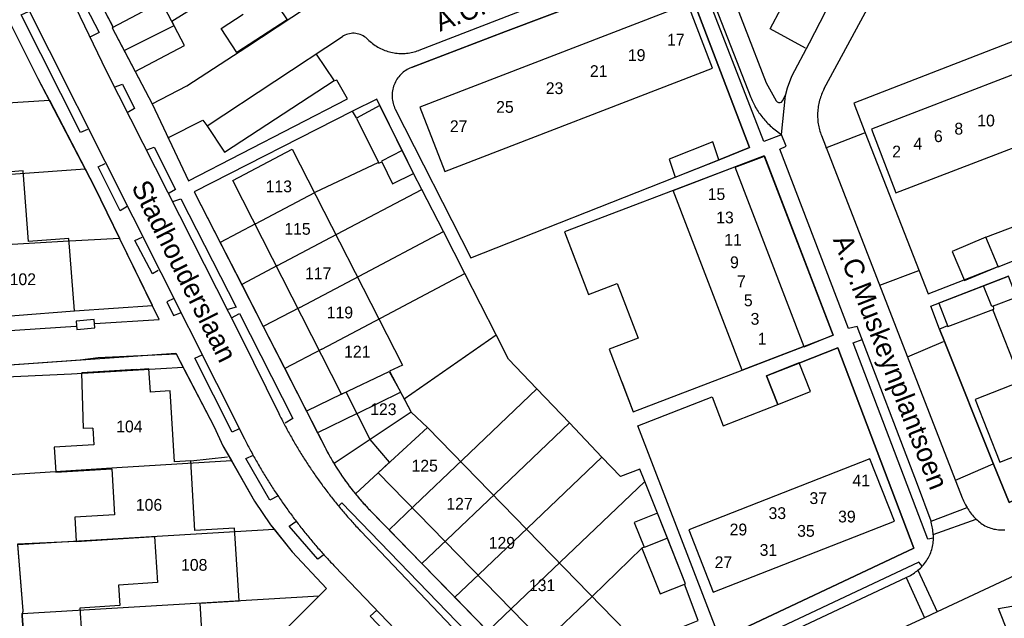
# Model space of a CAD drawing. Extents: x 123992 to 125854, y 449108 to 451911.
# Tile 25 of 175: x 125240 to 125365, y 449903 to 449980. Entities that reach past the tile are written whole.
import ezdxf
from ezdxf.enums import TextEntityAlignment as Align

# ---------------------------------------------------------------- set-up
doc = ezdxf.new("R2010")
doc.units = 0
for name, color, linetype in [('DEFAULT_113', 2, 'CONTINUOUS'), ('DEFAULT_117', 3, 'CONTINUOUS'), ('DEFAULT_21', 8, 'CONTINUOUS'), ('DEFAULT_4', 1, 'CONTINUOUS'), ('DEFAULT_6', 1, 'CONTINUOUS'), ('DEFAULT_79', 9, 'CONTINUOUS'), ('DEFAULT_80', 9, 'CONTINUOUS'), ('DEFAULT_99', 9, 'CONTINUOUS')]:
    doc.layers.add(name, color=color, linetype=linetype)

msp = doc.modelspace()

# ---------------------------------------------------------------- linework, layer by layer
at = {"layer": 'DEFAULT_21'}
for points in [[(125253.514, 449975.61), (125259.892, 449978.75), (125259.601, 449979.304), (125277.639, 449990.621)], [(125244.017, 449969.278), (125242.606, 449971.992), (125237.791, 449981.554), (125234.356, 449988.19), (125210.086, 449973.477), (125210.545, 449970.397)], [(125287.998, 449968.136), (125297.587, 449949.23), (125323.595, 449959.496), (125329.169, 449961.672), (125333.049, 449963.252), (125324.203, 449986.42), (125302.022, 449978), (125290.045, 449973.421)], [(125253.514, 449975.61), (125257.088, 449968.811), (125261.491, 449971.088), (125269.102, 449976.076), (125280.562, 449983.655)], [(125251.03, 449980.632), (125252.114, 449978.543), (125252.002, 449978.484), (125253.514, 449975.61)], [(125384.177, 449955.762), (125375.731, 449977.672), (125372.951, 449976.732), (125370.11, 449978.129), (125346.289, 449968.891), (125347.73, 449965.135), (125355.755, 449944.644), (125360.316, 449946.424), (125364.633, 449948.13), (125363.081, 449951.825), (125369.914, 449954.414), (125371.382, 449950.725), (125375.656, 449952.423), (125384.177, 449955.762)], [(125290.045, 449973.421), (125289.86, 449973.345), (125289.68, 449973.259), (125289.504, 449973.164), (125289.333, 449973.059), (125289.168, 449972.946), (125289.009, 449972.825), (125288.857, 449972.695), (125288.712, 449972.557), (125288.574, 449972.413), (125288.444, 449972.261), (125288.322, 449972.102), (125288.209, 449971.937), (125288.104, 449971.767), (125288.008, 449971.591), (125287.922, 449971.411), (125287.845, 449971.226), (125287.778, 449971.038), (125287.721, 449970.846), (125287.675, 449970.652), (125287.638, 449970.455), (125287.612, 449970.257), (125287.596, 449970.058), (125287.59, 449969.858), (125287.595, 449969.658), (125287.611, 449969.458), (125287.637, 449969.26), (125287.673, 449969.063), (125287.719, 449968.869), (125287.776, 449968.677), (125287.842, 449968.489), (125287.919, 449968.304), (125287.998, 449968.136)], [(125210.545, 449970.397), (125212.23, 449966.725), (125217.66, 449967.182), (125224.931, 449967.745), (125224.877, 449968.278), (125231.941, 449968.494), (125244.017, 449969.278)], [(125244.017, 449969.278), (125248.567, 449960.524)], [(125288.869, 449962.89), (125285.65, 449969.393), (125282.563, 449967.865), (125262.443, 449957.628), (125265.743, 449951.17)], [(125288.869, 449962.89), (125286.228, 449961.507)], [(125288.899, 449962.829), (125288.869, 449962.89)], [(125290.323, 449959.952), (125288.899, 449962.829)], [(125285.907, 449961.247), (125285.86, 449961.327), (125277.78, 449957.521)], [(125285.907, 449961.247), (125286.276, 449961.411)], [(125286.228, 449961.507), (125286.276, 449961.411)], [(125343.664, 449939.366), (125334.9, 449962.213), (125323.34, 449957.778), (125309.525, 449952.504), (125312.556, 449944.565), (125316.219, 449945.963), (125318.87, 449939.018), (125315.207, 449937.62), (125318.252, 449929.643), (125332.104, 449934.931), (125343.664, 449939.366)], [(125215.558, 449958.016), (125220.642, 449958.456), (125230.497, 449959.219), (125230.49, 449959.398), (125239.714, 449959.885), (125248.567, 449960.524)], [(125248.567, 449960.524), (125249.714, 449958.318), (125252.945, 449951.698)], [(125291.368, 449957.907), (125290.323, 449959.952)], [(125270.239, 449953.542), (125277.78, 449957.521)], [(125280.58, 449952.214), (125291.368, 449957.907)], [(125294.108, 449952.546), (125291.368, 449957.907)], [(125270.239, 449953.542), (125265.743, 449951.17)], [(125283.389, 449946.89), (125294.108, 449952.546)], [(125296.839, 449947.204), (125294.108, 449952.546)], [(125217.86, 449949.112), (125226.429, 449949.859), (125236.382, 449950.629), (125236.372, 449950.786), (125245.76, 449951.343), (125252.945, 449951.698)], [(125217.86, 449949.112), (125218.403, 449940.417), (125223.966, 449940.658), (125231.994, 449941.293), (125247.193, 449942.469), (125257.124, 449943.135), (125252.945, 449951.698)], [(125265.743, 449951.17), (125268.473, 449945.826)], [(125273.039, 449948.235), (125280.58, 449952.214)], [(125273.039, 449948.235), (125268.473, 449945.826)], [(125275.848, 449942.911), (125283.389, 449946.89)], [(125286.189, 449941.584), (125296.839, 449947.204)], [(125300.823, 449939.409), (125296.839, 449947.204)], [(125362.796, 449945.659), (125365.973, 449946.881)], [(125268.473, 449945.826), (125271.212, 449940.465)], [(125372.451, 449921.083), (125366.062, 449918.082), (125364.081, 449922.975), (125357.837, 449938.573), (125357.196, 449940.15), (125356.075, 449943.075), (125362.796, 449945.659)], [(125363.835, 449943.013), (125362.796, 449945.659)], [(125275.848, 449942.911), (125271.212, 449940.465)], [(125363.974, 449942.66), (125364.095, 449942.706), (125364.043, 449943.091), (125363.835, 449943.013)], [(125367.573, 449933.5), (125363.974, 449942.66)], [(125278.648, 449937.605), (125286.189, 449941.584)], [(125271.212, 449940.465), (125273.942, 449935.122)], [(125289.123, 449931.276), (125300.823, 449939.409)], [(125306.001, 449932.554), (125302.389, 449936.346), (125300.823, 449939.409)], [(125278.648, 449937.605), (125273.942, 449935.122)], [(125353.944, 449912.27), (125329.311, 449900.673), (125318.831, 449927.861), (125328.269, 449931.531), (125329.699, 449927.854), (125336.654, 449930.558), (125335.201, 449934.217), (125339.416, 449935.868), (125344.255, 449937.788), (125353.944, 449912.27)], [(125230.223, 449931.696), (125231.442, 449934.236), (125232.246, 449934.97), (125232.927, 449935.165), (125247.929, 449936.229), (125250.211, 449936.554), (125260.151, 449936.99), (125261.042, 449935.267)], [(125261.042, 449935.267), (125246.839, 449934.421), (125236.641, 449933.964), (125236.776, 449932.195)], [(125261.042, 449935.267), (125264.949, 449927.708), (125266.092, 449925.283), (125267.153, 449923.436)], [(125273.942, 449935.122), (125276.697, 449929.731)], [(125281.153, 449931.862), (125287.237, 449934.771)], [(125287.237, 449934.771), (125288.664, 449932.156), (125288.681, 449932.123)], [(125296.541, 449923.536), (125306.001, 449932.554)], [(125310.14, 449928.21), (125306.001, 449932.554)], [(125281.153, 449931.862), (125276.697, 449929.731)], [(125283.155, 449929.401), (125288.681, 449932.123)], [(125288.681, 449932.123), (125289.123, 449931.276)], [(125289.123, 449931.276), (125290.013, 449929.57)], [(125276.697, 449929.731), (125278.124, 449926.939)], [(125283.155, 449929.401), (125278.124, 449926.939)], [(125290.013, 449929.57), (125284.814, 449926.111)], [(125290.013, 449929.57), (125292.094, 449927.653)], [(125285.815, 449921.857), (125292.094, 449927.653)], [(125300.681, 449919.193), (125310.14, 449928.21)], [(125314.279, 449923.866), (125310.14, 449928.21)], [(125278.124, 449926.939), (125279.072, 449925.084)], [(125284.814, 449926.111), (125280.207, 449923.046)], [(125279.072, 449925.084), (125279.163, 449924.906), (125279.256, 449924.729), (125279.349, 449924.552), (125279.444, 449924.376), (125279.54, 449924.2), (125279.637, 449924.025), (125279.735, 449923.851), (125279.834, 449923.677), (125279.934, 449923.504), (125280.036, 449923.332), (125280.138, 449923.16), (125280.207, 449923.046)], [(125304.821, 449914.85), (125314.279, 449923.866)], [(125319.711, 449920.754), (125319.074, 449922.34), (125316.631, 449921.397), (125314.279, 449923.866)], [(125237.583, 449921.582), (125252.577, 449922.544), (125267.153, 449923.436)], [(125267.153, 449923.436), (125270.105, 449918.263), (125272.145, 449915.273), (125272.606, 449914.694)], [(125280.207, 449923.046), (125280.311, 449922.875), (125280.416, 449922.705), (125280.522, 449922.535), (125280.628, 449922.366), (125280.736, 449922.198), (125280.845, 449922.03), (125280.955, 449921.863), (125281.066, 449921.697), (125281.178, 449921.531), (125281.291, 449921.366), (125281.406, 449921.202), (125281.521, 449921.038), (125281.637, 449920.875), (125281.754, 449920.713), (125281.872, 449920.552), (125281.991, 449920.391), (125282.111, 449920.231), (125282.232, 449920.071), (125282.354, 449919.913), (125282.476, 449919.755), (125282.6, 449919.598), (125282.725, 449919.442), (125282.851, 449919.286), (125282.928, 449919.192)], [(125290.401, 449917.683), (125296.541, 449923.536)], [(125285.815, 449921.857), (125282.928, 449919.192)], [(125308.961, 449910.507), (125319.711, 449920.754)], [(125321.325, 449916.734), (125319.711, 449920.754)], [(125282.928, 449919.192), (125283.055, 449919.038), (125283.183, 449918.884), (125283.312, 449918.731), (125283.442, 449918.579), (125283.573, 449918.428), (125283.705, 449918.277), (125283.837, 449918.128), (125283.971, 449917.979), (125284.106, 449917.831), (125284.241, 449917.684), (125284.378, 449917.538), (125284.515, 449917.392), (125284.653, 449917.248), (125284.792, 449917.104), (125284.815, 449917.081)], [(125294.541, 449913.34), (125300.681, 449919.193)], [(125290.401, 449917.683), (125287.201, 449914.633)], [(125284.815, 449917.081), (125287.201, 449914.633)], [(125322.592, 449913.547), (125321.325, 449916.734)], [(125298.681, 449908.997), (125304.821, 449914.85)], [(125239.96, 449912.759), (125249.214, 449913.324), (125272.606, 449914.694)], [(125272.606, 449914.694), (125274.881, 449911.839), (125279.27, 449907.174), (125278.304, 449906.212)], [(125287.201, 449914.633), (125291.389, 449910.335)], [(125303.939, 449897.458), (125309.482, 449891.77), (125321.442, 449901.044), (125326.501, 449903.083), (125324.773, 449907.717), (125324.892, 449907.764), (125322.592, 449913.547)], [(125322.592, 449913.547), (125319.973, 449912.506)], [(125239.96, 449912.759), (125240.622, 449904.324), (125240.571, 449903.964)], [(125294.541, 449913.34), (125291.389, 449910.335)], [(125319.625, 449912.417), (125319.358, 449912.266), (125313.088, 449906.18)], [(125319.973, 449912.506), (125319.662, 449912.372), (125319.625, 449912.417)], [(125291.389, 449910.335), (125295.577, 449906.038)], [(125302.821, 449904.654), (125308.961, 449910.507)], [(125298.681, 449908.997), (125295.577, 449906.038)], [(125278.304, 449906.212), (125273.171, 449901.098), (125266.151, 449894.53), (125261.404, 449893.361), (125256.222, 449892.834), (125241.299, 449891.691), (125241.306, 449892.79), (125240.538, 449903.725), (125240.571, 449903.964)], [(125240.571, 449903.964), (125278.304, 449906.212)], [(125295.577, 449906.038), (125299.765, 449901.741)], [(125306.948, 449900.327), (125313.088, 449906.18)], [(125302.821, 449904.654), (125299.765, 449901.741)]]:
    msp.add_lwpolyline(points, dxfattribs=at)
at = {"layer": 'DEFAULT_4'}
for points in [[(125328.342, 449973.326), (125325.178, 449981.525), (125291.137, 449968.386), (125294.301, 449960.188), (125328.342, 449973.326)], [(125273.206, 449981.075), (125274.238, 449979.479), (125267.831, 449975.335), (125265.849, 449978.4), (125268.676, 449980.228)], [(125379.912, 449962.857), (125375.669, 449973.888), (125372.14, 449972.531), (125371.425, 449974.388), (125348.54, 449965.588), (125351.658, 449957.482), (125372.538, 449965.511), (125374.377, 449960.728), (125379.912, 449962.857)], [(125317.401, 449901.657), (125311.261, 449895.803), (125285.815, 449921.857), (125287.255, 449923.216), (125284.814, 449926.111), (125281.773, 449932.142), (125281.153, 449931.862), (125267.327, 449959.061), (125274.868, 449963.04), (125288.933, 449935.582), (125287.273, 449934.822), (125290.013, 449929.57), (125292.094, 449927.653), (125317.401, 449901.657)], [(125247.193, 449942.469), (125246.48, 449951.677), (125241.365, 449951.281), (125240.669, 449960.276), (125235.839, 449959.903)], [(125339.929, 449937.933), (125332.104, 449934.931), (125323.34, 449957.778), (125331.165, 449960.78), (125339.929, 449937.933)], [(125404.487, 449938.801), (125401.357, 449946.77), (125361.746, 449931.211), (125364.876, 449923.243), (125404.487, 449938.801)], [(125231.994, 449941.293), (125247.193, 449942.469)], [(125255.072, 449935.033), (125248.125, 449934.606)], [(125255.072, 449935.033), (125256.639, 449935.129)], [(125256.639, 449935.129), (125256.823, 449932.135)], [(125248.373, 449927.49), (125248.125, 449934.606)], [(125268.132, 449905.574), (125267.561, 449914.845), (125262.53, 449914.536), (125261.984, 449923.4), (125259.944, 449923.274), (125259.388, 449932.293), (125256.823, 449932.135)], [(125249.532, 449927.561), (125249.663, 449925.434), (125244.63, 449925.124), (125244.826, 449921.936), (125251.939, 449922.374), (125252.299, 449916.538), (125247.252, 449916.228), (125247.442, 449913.142), (125257.392, 449913.755), (125257.753, 449907.899), (125252.814, 449907.595), (125252.974, 449904.988), (125247.887, 449904.675), (125248.081, 449901.504), (125253.17, 449901.818), (125253.559, 449895.504), (125263.761, 449896.133), (125263.199, 449905.27), (125268.132, 449905.574)], [(125249.532, 449927.561), (125248.373, 449927.49)], [(125351.454, 449915.73), (125348.347, 449923.651), (125325.327, 449914.621), (125328.433, 449906.7), (125351.454, 449915.73)]]:
    msp.add_lwpolyline(points, dxfattribs=at)
at = {"layer": 'DEFAULT_6'}
for points in [[(125261.214, 449976.237), (125258.293, 449981.792), (125252.002, 449978.484), (125254.924, 449972.929), (125261.214, 449976.237)], [(125290.323, 449959.952), (125286.044, 449968.597), (125283.069, 449966.98), (125285.907, 449961.247), (125286.276, 449961.411), (125287.652, 449958.63), (125290.323, 449959.952)], [(125329.149, 449961.698), (125328.375, 449963.974), (125322.828, 449961.775), (125323.595, 449959.496), (125329.149, 449961.698)], [(125364.633, 449948.13), (125363.081, 449951.825), (125358.821, 449950.035), (125360.373, 449946.341), (125364.633, 449948.13)], [(125367.003, 449944.226), (125365.988, 449946.875), (125357.102, 449943.469), (125358.252, 449940.466), (125364.095, 449942.706), (125364.043, 449943.091), (125367.003, 449944.226)], [(125340.784, 449932.198), (125339.332, 449935.856), (125335.201, 449934.217), (125336.654, 449930.558), (125340.784, 449932.198)], [(125324.892, 449907.764), (125321.325, 449916.734), (125318.375, 449915.561), (125319.625, 449912.417), (125319.358, 449912.266), (125321.659, 449906.479), (125324.892, 449907.764)]]:
    msp.add_lwpolyline(points, dxfattribs=at)
at = {"layer": 'DEFAULT_79'}
for points in [[(125356.115, 449915.732), (125360.703, 449917.445)], [(125356.403, 449914.016), (125361.864, 449915.982)], [(125354.46, 449909.485), (125356.917, 449904.208)], [(125352.965, 449908.534), (125355.268, 449903.428)]]:
    msp.add_lwpolyline(points, dxfattribs=at)
at = {"layer": 'DEFAULT_80'}
for points in [[(125261.984, 449923.4), (125266.663, 449923.92)], [(125247.442, 449913.142), (125239.958, 449912.78), (125240.622, 449904.324), (125240.538, 449903.725), (125241.306, 449892.79)]]:
    msp.add_lwpolyline(points, dxfattribs=at)
at = {"layer": 'DEFAULT_99'}
for points in [[(125237.685, 450000), (125237.931, 449999.737), (125239.574, 449997.269), (125251.218, 449973.004), (125268.347, 449939.194), (125273.194, 449929.397)], [(125291.025, 449975.625), (125318.787, 449986.411), (125323.467, 449988.191), (125318.913, 450000)], [(125321.334, 450000), (125333.203, 449969.62)], [(125324.156, 450000), (125335.152, 449971.457), (125336.411, 449969.203)], [(125239.609, 449997.196), (125240.234, 449997.425), (125250.343, 449977.897), (125249.169, 449977.275)], [(125234.997, 449993.612), (125240.417, 449982.716), (125268.81, 449926.206)], [(125249.78, 449940.872), (125257.98, 449941.381), (125249.714, 449958.318), (125242.606, 449971.992), (125237.791, 449981.554), (125234.356, 449988.19), (125210.086, 449973.477), (125210.545, 449970.397), (125172.636, 449967.161), (125173.521, 449952.929), (125174.104, 449947.23), (125174.841, 449943.748), (125175.71, 449942.083), (125178.097, 449937.333), (125181.959, 449937.608), (125193.481, 449938.594), (125204.763, 449939.381), (125218.326, 449940.414), (125223.966, 449940.658), (125226.074, 449939.106), (125230.755, 449939.296)], [(125290.045, 449973.421), (125302.022, 449978), (125324.203, 449986.42), (125333.049, 449963.252), (125329.169, 449961.672)], [(125337.113, 449964.847), (125334.852, 449964.027), (125325.908, 449987.073), (125326.269, 449987.254)], [(125340.167, 449975.879), (125335.646, 449978.354), (125339.845, 449986.266), (125344.446, 449983.931)], [(125337.109, 449964.911), (125337.608, 449969.866), (125337.848, 449970.844), (125338.408, 449972.342), (125340.647, 449976.579), (125345.459, 449985.903)], [(125249.361, 449983.852), (125252.084, 449978.6)], [(125254.924, 449972.929), (125257.088, 449968.811), (125261.491, 449971.088), (125269.102, 449976.076), (125280.563, 449983.656)], [(125342.538, 449970.738), (125348.843, 449982.464)], [(125248.879, 449965.533), (125247.979, 449965.153), (125240.435, 449980.112), (125241.375, 449980.551)], [(125284.394, 449977.096), (125284.243, 449977.227), (125284.082, 449977.345), (125283.912, 449977.45), (125283.734, 449977.542), (125283.549, 449977.619), (125283.359, 449977.682), (125283.165, 449977.729), (125282.968, 449977.761), (125282.768, 449977.777), (125282.568, 449977.777), (125282.369, 449977.762), (125282.172, 449977.731), (125281.977, 449977.684), (125281.787, 449977.622), (125281.602, 449977.546), (125281.424, 449977.455), (125281.266, 449977.358)], [(125375.656, 449952.423), (125384.177, 449955.762), (125375.731, 449977.672), (125372.951, 449976.732), (125370.11, 449978.129), (125346.289, 449968.891), (125347.73, 449965.135), (125355.755, 449944.644), (125360.316, 449946.424)], [(125264.086, 449965.992), (125281.266, 449977.358)], [(125284.394, 449977.096), (125284.654, 449976.853)], [(125284.654, 449976.853), (125284.802, 449976.719), (125284.955, 449976.589), (125285.112, 449976.465), (125285.272, 449976.346), (125285.437, 449976.233), (125285.605, 449976.124), (125285.777, 449976.022), (125285.952, 449975.925), (125286.13, 449975.834), (125286.311, 449975.749), (125286.494, 449975.669), (125286.68, 449975.596), (125286.869, 449975.529), (125287.059, 449975.468), (125287.252, 449975.414), (125287.446, 449975.366), (125287.641, 449975.324), (125287.838, 449975.289), (125288.036, 449975.26), (125288.235, 449975.238), (125288.434, 449975.222), (125288.634, 449975.213), (125288.834, 449975.21), (125289.034, 449975.214), (125289.234, 449975.224), (125289.433, 449975.241), (125289.632, 449975.265), (125289.829, 449975.295), (125290.026, 449975.331), (125290.221, 449975.374), (125290.415, 449975.424), (125290.607, 449975.48), (125290.797, 449975.542), (125290.985, 449975.61), (125291.025, 449975.625)], [(125257.088, 449968.811), (125261.727, 449958.999), (125281.927, 449969.435), (125280.587, 449971.811), (125280.267, 449971.711), (125277.985, 449975.127)], [(125290.045, 449973.421), (125289.86, 449973.345), (125289.68, 449973.259), (125289.504, 449973.164), (125289.333, 449973.059), (125289.168, 449972.946), (125289.009, 449972.825), (125288.857, 449972.695), (125288.712, 449972.557), (125288.574, 449972.413), (125288.444, 449972.261), (125288.322, 449972.102), (125288.209, 449971.937), (125288.104, 449971.767), (125288.008, 449971.591), (125287.922, 449971.411), (125287.845, 449971.226), (125287.778, 449971.038), (125287.721, 449970.846), (125287.675, 449970.652), (125287.638, 449970.455), (125287.612, 449970.257), (125287.596, 449970.058), (125287.59, 449969.858), (125287.595, 449969.658), (125287.611, 449969.458), (125287.637, 449969.26), (125287.673, 449969.063), (125287.719, 449968.869), (125287.776, 449968.677), (125287.842, 449968.489), (125287.919, 449968.304), (125287.998, 449968.136)], [(125252.27, 449970.93), (125253.299, 449971.288), (125254.86, 449968.192), (125253.918, 449967.675)], [(125259.089, 449964.494), (125263.526, 449966.731), (125264.026, 449966.051), (125266.286, 449962.657), (125280.247, 449971.791)], [(125337.268, 449969.228), (125337.612, 449969.941)], [(125342.538, 449970.738), (125342.446, 449970.561), (125342.359, 449970.381), (125342.276, 449970.198), (125342.199, 449970.014), (125342.128, 449969.827), (125342.061, 449969.638), (125342, 449969.448), (125341.944, 449969.256), (125341.894, 449969.062), (125341.849, 449968.867), (125341.809, 449968.671), (125341.776, 449968.474), (125341.747, 449968.276), (125341.724, 449968.078), (125341.707, 449967.878), (125341.695, 449967.679), (125341.689, 449967.479), (125341.689, 449967.279), (125341.694, 449967.079), (125341.705, 449966.879), (125341.722, 449966.68), (125341.744, 449966.481), (125341.771, 449966.283), (125341.804, 449966.086), (125341.843, 449965.89), (125341.887, 449965.695), (125341.937, 449965.501), (125341.992, 449965.309), (125342.052, 449965.118), (125342.118, 449964.929), (125342.172, 449964.785)], [(125333.203, 449969.62), (125333.278, 449969.434), (125333.356, 449969.251), (125333.439, 449969.068), (125333.525, 449968.888), (125333.615, 449968.709), (125333.709, 449968.533), (125333.806, 449968.358), (125333.907, 449968.185), (125334.012, 449968.015), (125334.12, 449967.847), (125334.232, 449967.681), (125334.347, 449967.517), (125334.465, 449967.356), (125334.587, 449967.198), (125334.713, 449967.042), (125334.841, 449966.889), (125334.973, 449966.738), (125335.108, 449966.59), (125335.246, 449966.446), (125335.386, 449966.304), (125335.53, 449966.165), (125335.677, 449966.029), (125335.827, 449965.896), (125335.979, 449965.766), (125336.134, 449965.64), (125336.292, 449965.517), (125336.298, 449965.512)], [(125336.411, 449969.203), (125336.542, 449969.053), (125336.721, 449968.969), (125336.92, 449968.964), (125337.104, 449969.039), (125337.242, 449969.181), (125337.268, 449969.228)], [(125283.082, 449967.045), (125282.563, 449967.865), (125262.443, 449957.628), (125279.07, 449925.088)], [(125336.298, 449965.512), (125337.012, 449964.966)], [(125354.414, 449920.398), (125346.736, 449940.466), (125345.636, 449940.226), (125336.91, 449963.034), (125337.69, 449963.413), (125337.068, 449964.991)], [(125342.731, 449963.196), (125347.67, 449965.115)], [(125342.172, 449964.785), (125360.083, 449918.684)], [(125256.421, 449962.959), (125257.341, 449963.299), (125260.062, 449957.927), (125259.242, 449957.447)], [(125253.921, 449955.727), (125253.022, 449955.208), (125250.22, 449960.78), (125251.1, 449961.219)], [(125331.23, 449960.754), (125334.925, 449962.137), (125343.664, 449939.366), (125339.956, 449937.846)], [(125323.34, 449957.778), (125309.525, 449952.504), (125310.959, 449948.748)], [(125259.722, 449956.389), (125260.722, 449956.729), (125267.746, 449942.949), (125266.706, 449942.629)], [(125257.864, 449947.619), (125257.124, 449947.199), (125254.903, 449951.414), (125255.823, 449951.833)], [(125364.656, 449948.064), (125371.357, 449950.744)], [(125349.614, 449945.72), (125354.555, 449947.621)], [(125259.825, 449944.044), (125258.945, 449943.624), (125259.805, 449941.867), (125260.685, 449942.207)], [(125249.776, 449940.293), (125249.703, 449941.374), (125247.402, 449941.168), (125247.515, 449940.108), (125249.776, 449940.293)], [(125267.166, 449941.591), (125268.206, 449942.15), (125274.99, 449928.79), (125273.99, 449928.19)], [(125233.117, 449939.6), (125247.398, 449940.528)], [(125358.196, 449940.57), (125357.196, 449940.15), (125357.837, 449938.573), (125364.081, 449922.975), (125366.062, 449918.082), (125405.343, 449936.535), (125404.482, 449938.793)], [(125356.419, 449913.555), (125355.696, 449913.424), (125346.224, 449938.414), (125347.365, 449938.821)], [(125329.311, 449900.673), (125353.944, 449912.27), (125344.255, 449937.788), (125339.416, 449935.868)], [(125353.137, 449936.633), (125357.717, 449938.573)], [(125230.578, 449931.723), (125231.442, 449934.236), (125232.246, 449934.97), (125232.927, 449935.165), (125260.098, 449937.092)], [(125260.098, 449937.092), (125264.949, 449927.708), (125266.092, 449925.283), (125267.693, 449922.495), (125270.105, 449918.263), (125272.145, 449915.273), (125274.881, 449911.839), (125279.27, 449907.174), (125273.171, 449901.098), (125266.151, 449894.53), (125261.404, 449893.361), (125256.222, 449892.834), (125241.299, 449891.691), (125241.306, 449892.69)], [(125268.167, 449927.486), (125267.248, 449927.057), (125262.491, 449936.446), (125263.446, 449936.883)], [(125316.801, 449933.445), (125318.252, 449929.643), (125332.104, 449934.931)], [(125329.311, 449900.672), (125318.831, 449927.861), (125324.056, 449929.893)], [(125273.194, 449929.397), (125273.283, 449929.218), (125273.372, 449929.039), (125273.463, 449928.86), (125273.553, 449928.682), (125273.645, 449928.504), (125273.736, 449928.327), (125273.829, 449928.149), (125273.922, 449927.972), (125274.015, 449927.795), (125274.11, 449927.619), (125274.204, 449927.443), (125274.3, 449927.267), (125274.396, 449927.092), (125274.492, 449926.916), (125274.589, 449926.741), (125274.687, 449926.567), (125274.785, 449926.393), (125274.884, 449926.219), (125274.983, 449926.045), (125275.083, 449925.872), (125275.183, 449925.699), (125275.284, 449925.526), (125275.386, 449925.354), (125275.488, 449925.182), (125275.591, 449925.01), (125275.694, 449924.839), (125275.798, 449924.668), (125275.902, 449924.497), (125276.007, 449924.327), (125276.112, 449924.157), (125276.218, 449923.988), (125276.325, 449923.818), (125276.432, 449923.65), (125276.54, 449923.481), (125276.648, 449923.313), (125276.757, 449923.145), (125276.866, 449922.978), (125276.976, 449922.81), (125277.086, 449922.644), (125277.197, 449922.477), (125277.309, 449922.311), (125277.421, 449922.145), (125277.533, 449921.98), (125277.646, 449921.815), (125277.76, 449921.651), (125277.874, 449921.486), (125277.989, 449921.323), (125278.104, 449921.159), (125278.22, 449920.996), (125278.336, 449920.833), (125278.453, 449920.671), (125278.571, 449920.509), (125278.688, 449920.348), (125278.807, 449920.186), (125278.926, 449920.026), (125279.045, 449919.865), (125279.165, 449919.705), (125279.286, 449919.546), (125279.407, 449919.386), (125279.528, 449919.228), (125279.651, 449919.069), (125279.773, 449918.911), (125279.896, 449918.754), (125280.02, 449918.596), (125280.144, 449918.44), (125280.269, 449918.283), (125280.394, 449918.127), (125280.519, 449917.972), (125280.646, 449917.816), (125280.772, 449917.662), (125280.899, 449917.507), (125281.027, 449917.353), (125281.155, 449917.2), (125281.284, 449917.047), (125281.413, 449916.894), (125281.543, 449916.742), (125281.673, 449916.59), (125281.804, 449916.438), (125281.935, 449916.287), (125282.066, 449916.137), (125282.199, 449915.987), (125282.331, 449915.837), (125282.464, 449915.688), (125282.598, 449915.539), (125282.732, 449915.391), (125282.867, 449915.243), (125283.002, 449915.095), (125283.137, 449914.948), (125283.273, 449914.801), (125283.41, 449914.655), (125283.547, 449914.509), (125283.616, 449914.436)], [(125268.81, 449926.206), (125268.901, 449926.028), (125268.992, 449925.85), (125269.084, 449925.672), (125269.176, 449925.495), (125269.269, 449925.318), (125269.362, 449925.141), (125269.456, 449924.964), (125269.551, 449924.788), (125269.645, 449924.612), (125269.741, 449924.436), (125269.837, 449924.26), (125269.933, 449924.085), (125270.03, 449923.91), (125270.128, 449923.736), (125270.226, 449923.561), (125270.324, 449923.387), (125270.423, 449923.213), (125270.523, 449923.04), (125270.623, 449922.867), (125270.723, 449922.694), (125270.824, 449922.521), (125270.926, 449922.349), (125271.028, 449922.177), (125271.13, 449922.005), (125271.234, 449921.834), (125271.337, 449921.663), (125271.441, 449921.492), (125271.546, 449921.322), (125271.651, 449921.151), (125271.756, 449920.981), (125271.862, 449920.812), (125271.969, 449920.643), (125272.076, 449920.474), (125272.184, 449920.305), (125272.292, 449920.137), (125272.4, 449919.969), (125272.509, 449919.801), (125272.619, 449919.634), (125272.729, 449919.467), (125272.839, 449919.3), (125272.95, 449919.134), (125273.062, 449918.968), (125273.173, 449918.802), (125273.286, 449918.636), (125273.399, 449918.471), (125273.512, 449918.307), (125273.626, 449918.142), (125273.74, 449917.978), (125273.855, 449917.814), (125273.971, 449917.651), (125274.086, 449917.488), (125274.203, 449917.325), (125274.319, 449917.163), (125274.437, 449917.001), (125274.554, 449916.839), (125274.673, 449916.678), (125274.791, 449916.517), (125274.91, 449916.356), (125275.03, 449916.196), (125275.15, 449916.036), (125275.271, 449915.876), (125275.392, 449915.717), (125275.513, 449915.558), (125275.635, 449915.4), (125275.757, 449915.241), (125275.88, 449915.084), (125276.004, 449914.926), (125276.127, 449914.769), (125276.252, 449914.612), (125276.376, 449914.456), (125276.501, 449914.3), (125276.627, 449914.144), (125276.753, 449913.989), (125276.88, 449913.834), (125277.007, 449913.68), (125277.134, 449913.525), (125277.262, 449913.372), (125277.39, 449913.218), (125277.519, 449913.065), (125277.648, 449912.913), (125277.778, 449912.76), (125277.908, 449912.608), (125278.039, 449912.457), (125278.17, 449912.306), (125278.301, 449912.155), (125278.433, 449912.005), (125278.565, 449911.855), (125278.698, 449911.705), (125278.831, 449911.556), (125278.965, 449911.407), (125279.099, 449911.259), (125279.233, 449911.111), (125279.368, 449910.963), (125279.504, 449910.816), (125279.64, 449910.669), (125279.776, 449910.523), (125279.913, 449910.377), (125280.05, 449910.231), (125280.187, 449910.086), (125280.325, 449909.941), (125280.328, 449909.938)], [(125279.07, 449925.088), (125279.162, 449924.91), (125279.254, 449924.733), (125279.348, 449924.556), (125279.443, 449924.38), (125279.539, 449924.205), (125279.635, 449924.03), (125279.733, 449923.855), (125279.832, 449923.682), (125279.933, 449923.508), (125280.034, 449923.336), (125280.136, 449923.164), (125280.239, 449922.993), (125280.343, 449922.822), (125280.449, 449922.652), (125280.555, 449922.482), (125280.662, 449922.314), (125280.77, 449922.146), (125280.88, 449921.978), (125280.99, 449921.811), (125281.102, 449921.645), (125281.214, 449921.48), (125281.327, 449921.315), (125281.442, 449921.151), (125281.557, 449920.988), (125281.674, 449920.825), (125281.791, 449920.663), (125281.909, 449920.502), (125282.029, 449920.341), (125282.149, 449920.181), (125282.27, 449920.022), (125282.392, 449919.864), (125282.515, 449919.706), (125282.64, 449919.55), (125282.765, 449919.394), (125282.891, 449919.238), (125283.018, 449919.084), (125283.145, 449918.93), (125283.274, 449918.777), (125283.404, 449918.625), (125283.535, 449918.473), (125283.666, 449918.323), (125283.799, 449918.173), (125283.932, 449918.024), (125284.066, 449917.876), (125284.202, 449917.728), (125284.338, 449917.582), (125284.475, 449917.436), (125284.612, 449917.291), (125284.751, 449917.147), (125284.82, 449917.076)], [(125273.112, 449918.922), (125272.051, 449918.401), (125269.01, 449923.693), (125269.97, 449924.113)], [(125359.241, 449920.916), (125364.021, 449923.014)], [(125373.471, 449882.509), (125364.685, 449904.618), (125368.806, 449905.319), (125395.826, 449918.094), (125406.186, 449922.873), (125409.968, 449915.923), (125419.393, 449900.086), (125414.314, 449898.056)], [(125356.115, 449915.732), (125354.414, 449920.398)], [(125360.083, 449918.684), (125360.16, 449918.499), (125360.241, 449918.317), (125360.327, 449918.136), (125360.416, 449917.957), (125360.51, 449917.78), (125360.608, 449917.606), (125360.703, 449917.445)], [(125280.813, 449917.686), (125281.193, 449918.065), (125309.183, 449889.093), (125308.461, 449888.33)], [(125360.703, 449917.445), (125360.802, 449917.271), (125360.908, 449917.102), (125361.02, 449916.936), (125361.137, 449916.774), (125361.26, 449916.616), (125361.389, 449916.463), (125361.523, 449916.315), (125361.663, 449916.172), (125361.807, 449916.034), (125361.864, 449915.982)], [(125284.82, 449917.076), (125309.482, 449891.77), (125321.442, 449901.044), (125326.501, 449903.083), (125324.78, 449907.697)], [(125278.934, 449911.453), (125278.154, 449910.873), (125274.513, 449915.087), (125275.353, 449915.666)], [(125356.403, 449914.016), (125356.386, 449914.215), (125356.365, 449914.414), (125356.34, 449914.613), (125356.311, 449914.81), (125356.277, 449915.008), (125356.239, 449915.204), (125356.197, 449915.399), (125356.151, 449915.594), (125356.115, 449915.732)], [(125361.864, 449915.982), (125362.006, 449915.842), (125362.155, 449915.708), (125362.309, 449915.58), (125362.469, 449915.46), (125362.634, 449915.347), (125362.803, 449915.241), (125362.978, 449915.143), (125363.156, 449915.053), (125363.338, 449914.97), (125363.524, 449914.896), (125363.713, 449914.83), (125363.904, 449914.773), (125364.098, 449914.724), (125364.294, 449914.683), (125364.492, 449914.652), (125364.69, 449914.629), (125364.89, 449914.615), (125365.09, 449914.61), (125365.29, 449914.613), (125365.489, 449914.626)], [(125283.616, 449914.436), (125308.461, 449888.33)], [(125354.46, 449909.485), (125354.613, 449909.614), (125354.761, 449909.748), (125354.904, 449909.889), (125355.041, 449910.034), (125355.173, 449910.184), (125355.299, 449910.34), (125355.419, 449910.5), (125355.533, 449910.664), (125355.64, 449910.833), (125355.741, 449911.005), (125355.836, 449911.181), (125355.924, 449911.361), (125356.005, 449911.544), (125356.079, 449911.73), (125356.146, 449911.918), (125356.206, 449912.109), (125356.258, 449912.302), (125356.304, 449912.497), (125356.342, 449912.693), (125356.372, 449912.891), (125356.395, 449913.089), (125356.41, 449913.289), (125356.418, 449913.488), (125356.419, 449913.688), (125356.412, 449913.888), (125356.403, 449914.016)], [(125280.328, 449909.938), (125291.778, 449897.955), (125297.451, 449891.839)], [(125354.987, 449909.976), (125354.563, 449910.506), (125329.903, 449898.89), (125330.353, 449897.696)], [(125369.504, 449910.077), (125356.917, 449904.208)], [(125352.965, 449908.534), (125353.143, 449908.626), (125353.318, 449908.722), (125353.491, 449908.822), (125353.662, 449908.926), (125353.831, 449909.033), (125353.997, 449909.145), (125354.161, 449909.26), (125354.322, 449909.378), (125354.46, 449909.485)], [(125331.466, 449898.357), (125332.863, 449899.091), (125352.965, 449908.534)], [(125306.945, 449881.217), (125305.904, 449880.943), (125305.642, 449881.538), (125305.341, 449882.084), (125304.951, 449882.571), (125284.816, 449903.625), (125285.636, 449904.404)], [(125356.917, 449904.208), (125355.268, 449903.428)], [(125355.268, 449903.428), (125345.819, 449899.076)]]:
    msp.add_lwpolyline(points, dxfattribs=at)

# ---------------------------------------------------------------- texts
at = {"layer": 'DEFAULT_113'}
for s, p in [('17', (125323.668, 449976.963)), ('19', (125318.692, 449975)), ('21', (125313.856, 449972.968)), ('23', (125308.249, 449970.795)), ('25', (125301.941, 449968.412)), ('10', (125363.115, 449966.685)), ('27', (125296.054, 449965.959)), ('8', (125359.645, 449965.644)), ('6', (125357.042, 449964.69)), ('4', (125354.44, 449963.736)), ('2', (125351.735, 449962.735)), ('113', (125273.187, 449958.306)), ('15', (125328.837, 449957.326)), ('13', (125329.917, 449954.352)), ('115', (125275.568, 449952.904)), ('11', (125330.947, 449951.517)), ('9', (125331.119, 449948.653)), ('117', (125278.194, 449947.238)), ('102', (125240.64, 449946.494)), ('7', (125332, 449946.229)), ('5', (125332.88, 449943.805)), ('119', (125280.958, 449942.262)), ('3', (125333.733, 449941.457)), ('1', (125334.649, 449938.935)), ('121', (125283.169, 449937.286)), ('123', (125286.486, 449929.961)), ('104', (125254.187, 449927.768)), ('125', (125291.738, 449922.774)), ('41', (125347.241, 449920.905)), ('106', (125256.685, 449917.799)), ('127', (125296.161, 449917.937)), ('37', (125341.776, 449918.65)), ('33', (125336.571, 449916.741)), ('39', (125345.419, 449916.308)), ('29', (125331.626, 449914.659)), ('35', (125340.214, 449914.486)), ('129', (125301.551, 449912.961)), ('31', (125335.443, 449912.057)), ('27', (125329.718, 449910.495)), ('108', (125262.433, 449910.16)), ('131', (125306.665, 449907.571))]:
    msp.add_text(s, height=1.5, dxfattribs=at).set_placement(p, align=Align.MIDDLE_CENTER)
at = {"layer": 'DEFAULT_117'}
for s, rotation, p in [('A.C.Muskeynpls', 21.58865, (125304.443, 449983.565)), ('Stadhouderslaan', 296.6675, (125261.183, 449947.532)), ('A.C.Muskeynplantsoen', 291.22677, (125351.005, 449935.974))]:
    msp.add_text(s, height=2.5, rotation=rotation, dxfattribs=at).set_placement(p, align=Align.MIDDLE_CENTER)

doc.saveas('drawing.dxf')
